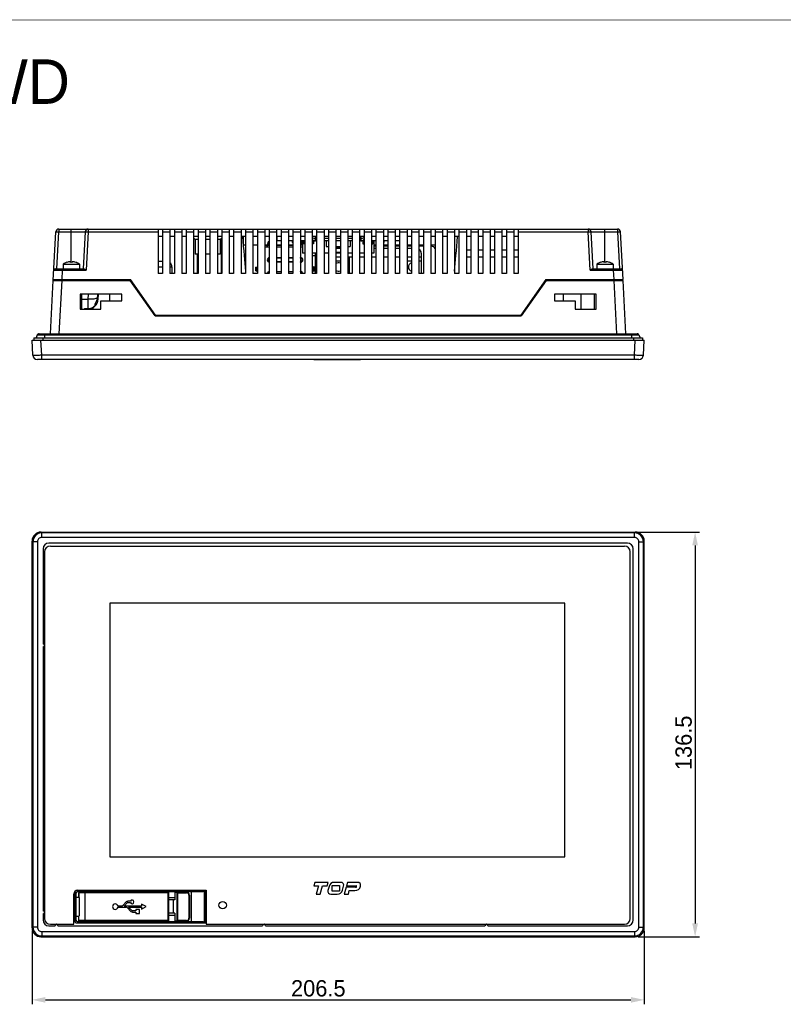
# Model space of a CAD drawing. Header units: millimetres. Extents: x 0 to 841, y 0 to 595.
# Tile 3 of 12: x 161 to 419, y 263 to 595. Entities that reach past the tile are written whole.
import ezdxf

# ---------------------------------------------------------------- set-up
doc = ezdxf.new("R2010")
doc.units = ezdxf.units.MM
doc.header["$LTSCALE"] = 65.395
doc.header["$PDMODE"] = 3
doc.header["$PDSIZE"] = 0.01
doc.layers.get('0').update_dxf_attribs({"linetype": 'CONTINUOUS'})
doc.layers.get('Defpoints').update_dxf_attribs({"linetype": 'CONTINUOUS'})
for name, color, linetype in [('BATTERY_COVER-RE-SHAPE', 7, 'CONTINUOUS'), ('COVER_USB-SHAPE', 7, 'CONTINUOUS'), ('D_SUB_09P-SHAPE', 7, 'CONTINUOUS'), ('FRONT_CASE_RE07-SHAPE', 7, 'CONTINUOUS'), ('GASKET-N07W_V2-SHAPE', 7, 'CONTINUOUS'), ('GUIDE_SERIAL_PORT-RE-SHAPE', 7, 'CONTINUOUS'), ('ISO7045-M3X8-4_8-SHAPE', 7, 'CONTINUOUS'), ('LCD_BRACKET_RE07-INNOLUX-SHAPE', 7, 'CONTINUOUS'), ('PCB_BATTERY-SHAPE', 7, 'CONTINUOUS'), ('REAR_CASE_RE07-SHAPE', 7, 'CONTINUOUS'), ('SHEET-FRONT_RE07-SHAPE', 7, 'CONTINUOUS'), ('TOPRE0700WD-DIM', 7, 'CONTINUOUS'), ('XRJM-S-01-8-8-X-SHAPE', 7, 'CONTINUOUS')]:
    doc.layers.add(name, color=color, linetype=linetype)
doc.styles.get("Standard").update_dxf_attribs({"font": 'gothic.ttf'})
doc.dimstyles.new('DIMSTYLE_1', dxfattribs={"dimtxt": 5.5, "dimasz": 4.5, "dimexe": 1.5, "dimexo": 1, "dimgap": 0.875, "dimtad": 1, "dimdec": 1, "dimdsep": 46, "dimtxsty": 'STANDARD', "dimblk": '_FILLED', "dimcen": 0.09, "dimadec": 0, "dimazin": 0, "dimtp": 0.5, "dimtm": 0.5, "dimtfac": 1, "dimtdec": 1, "dimtofl": 0, "dimtmove": 0, "dimatfit": 3, "dimldrblk": '_FILLED', "dimfxl": 1, "dimtolj": 1, "dimarcsym": 0})

# ---------------------------------------------------------------- blocks, each defined once
blk = doc.blocks.new('_FILLED')
at = {"color": 0, "linetype": 'ByBlock'}
blk.add_solid([(0, 0), (-1, 0.214), (-1, -0.214)], dxfattribs=at)
blk = doc.blocks.new('*D241')
at = {"layer": 'Defpoints', "color": 0, "linetype": 'Continuous'}
for p in [(165.45, 288.3), (371.91, 288.3), (371.91, 264)]:
    blk.add_point(p, dxfattribs=at)
at = {"layer": 'TOPRE0700WD-DIM', "color": 0, "linetype": 'Continuous', "lineweight": -2}
for p, q in [((165.45, 287.3), (165.45, 262.5)), ((371.91, 287.3), (371.91, 262.5)), ((169.95, 264), (367.41, 264))]:
    blk.add_line(p, q, dxfattribs=at)
at = {"layer": 'TOPRE0700WD-DIM', "color": 0, "linetype": 'Continuous', "lineweight": -2, "xscale": 4.5, "yscale": 4.5, "zscale": 4.5, "rotation": 180}
blk.add_blockref('_FILLED', (165.45, 264), dxfattribs=at)
at = {"layer": 'TOPRE0700WD-DIM', "color": 0, "linetype": 'Continuous', "lineweight": -2, "xscale": 4.5, "yscale": 4.5, "zscale": 4.5}
blk.add_blockref('_FILLED', (371.91, 264), dxfattribs=at)
at = {"layer": 'TOPRE0700WD-DIM', "color": 0, "linetype": 'Continuous', "insert": (261.99, 270.65), "char_height": 5.5, "attachment_point": 2}
blk.add_mtext('\\A1;206.5', dxfattribs=at)
blk = doc.blocks.new('*D242')
at = {"layer": 'Defpoints', "color": 0, "linetype": 'Continuous'}
for p in [(368.91, 421.76), (368.91, 285.3), (389.08, 285.3)]:
    blk.add_point(p, dxfattribs=at)
at = {"layer": 'TOPRE0700WD-DIM', "color": 0, "linetype": 'Continuous', "lineweight": -2}
for p, q in [((369.91, 421.76), (390.58, 421.76)), ((389.08, 417.26), (389.08, 289.8)), ((369.91, 285.3), (390.58, 285.3))]:
    blk.add_line(p, q, dxfattribs=at)
at = {"layer": 'TOPRE0700WD-DIM', "color": 0, "linetype": 'Continuous', "lineweight": -2, "xscale": 4.5, "yscale": 4.5, "zscale": 4.5}
for p, rotation in [((389.08, 421.76), 90), ((389.08, 285.3), 270)]:
    blk.add_blockref('_FILLED', p, dxfattribs=dict(at, rotation=rotation))
at = {"layer": 'TOPRE0700WD-DIM', "color": 0, "linetype": 'Continuous', "insert": (382.43, 350.69), "char_height": 5.5, "attachment_point": 2, "rotation": 90}
blk.add_mtext('\\A1;136.5', dxfattribs=at)

msp = doc.modelspace()

# ---------------------------------------------------------------- linework, layer by layer
at = {"color": 7, "linetype": 'Continuous', "const_width": 0.2}
msp.add_lwpolyline([(841, 594.5), (0, 594.5)], dxfattribs=at)
at = {"layer": 'BATTERY_COVER-RE-SHAPE', "color": 7, "linetype": 'Continuous'}
for p, q in [((253.213, 519.986), (253.222, 519.486)), ((253.428, 519.486), (253.222, 519.486)), ((256.963, 519.986), (256.981, 518.986)), ((257.428, 518.986), (256.981, 518.986)), ((260.376, 518.986), (259.928, 518.986)), ((260.393, 519.986), (260.376, 518.986)), ((276.963, 519.986), (276.981, 518.986)), ((276.981, 518.986), (277.428, 518.986)), ((279.928, 518.986), (280.376, 518.986)), ((280.393, 519.986), (280.376, 518.986)), ((284.135, 519.486), (283.928, 519.486)), ((284.143, 519.986), (284.135, 519.486)), ((267.928, 517.986), (269.428, 517.986)), ((267.928, 517.686), (269.428, 517.686)), ((269.428, 517.386), (267.928, 517.386)), ((267.928, 516.237), (269.428, 516.237)), ((267.928, 515.986), (269.428, 515.986))]:
    msp.add_line(p, q, dxfattribs=at)
at = {"layer": 'COVER_USB-SHAPE', "linetype": 'Continuous'}
for p, q in [((181.228, 298.537), (181.228, 300.137)), ((211.328, 300.137), (181.228, 300.137)), ((211.528, 300.337), (181.429, 300.337)), ((183.378, 290.537), (183.378, 300.337)), ((211.528, 300.337), (211.328, 300.137)), ((211.328, 290.737), (211.328, 300.137)), ((211.528, 290.537), (211.528, 300.337)), ((213.645, 300.337), (217.528, 300.337)), ((213.645, 300.337), (213.645, 297.687)), ((214.39, 300.331), (214.584, 300.137)), ((214.39, 290.543), (214.39, 300.331)), ((214.584, 300.137), (217.528, 300.137)), ((214.584, 290.737), (214.584, 300.137)), ((217.528, 300.337), (217.528, 300.137)), ((218.528, 299.337), (218.328, 299.337)), ((218.328, 299.337), (218.328, 291.537)), ((218.528, 299.337), (218.528, 291.537)), ((181.229, 298.537), (181.432, 298.537)), ((181.432, 292.337), (181.432, 298.537)), ((195.567, 295.659), (194.426, 295.659)), ((197.161, 297.046), (196.113, 295.899)), ((196.494, 295.659), (197.467, 296.722)), ((202.316, 295.659), (196.494, 295.659)), ((198.585, 297.287), (197.707, 297.287)), ((197.74, 296.843), (198.585, 296.843)), ((203.944, 295.437), (202.316, 296.251)), ((202.316, 296.251), (202.316, 295.659)), ((213.645, 297.687), (211.528, 297.687)), ((213.006, 297.687), (213.006, 293.187)), ((181.228, 290.737), (181.228, 292.337)), ((181.432, 292.337), (181.229, 292.337)), ((194.426, 295.215), (197.07, 295.215)), ((197.591, 295), (198.801, 293.801)), ((199.092, 294.138), (198.005, 295.215)), ((198.005, 295.215), (202.316, 295.215)), ((199.322, 293.587), (200.458, 293.587)), ((200.458, 294.031), (199.352, 294.031)), ((201.716, 294.438), (200.458, 294.438)), ((200.458, 294.438), (200.458, 294.031)), ((200.458, 293.587), (200.458, 293.18)), ((200.458, 293.18), (201.716, 293.18)), ((201.716, 293.18), (201.716, 294.438)), ((202.316, 294.623), (203.944, 295.437)), ((202.316, 295.215), (202.316, 294.623)), ((213.645, 293.187), (211.528, 293.187)), ((213.645, 293.187), (213.645, 290.537)), ((211.328, 290.737), (181.228, 290.737)), ((211.528, 290.537), (181.428, 290.537)), ((211.528, 290.537), (211.328, 290.737)), ((217.528, 290.537), (213.645, 290.537)), ((214.39, 290.543), (214.584, 290.737)), ((217.528, 290.737), (214.584, 290.737)), ((217.528, 290.537), (217.528, 290.737)), ((218.528, 291.537), (218.328, 291.537))]:
    msp.add_line(p, q, dxfattribs=at)
for points in [[(211.394, 300.202), (211.361, 300.17), (211.328, 300.137)], [(211.528, 300.337), (211.522, 300.329), (211.506, 300.315), (211.483, 300.292), (211.456, 300.265)], [(214.39, 300.331), (214.409, 300.31), (214.438, 300.283), (214.471, 300.25)], [(214.471, 300.25), (214.508, 300.213), (214.546, 300.176), (214.584, 300.137)], [(211.394, 290.671), (211.361, 290.704), (211.328, 290.737)], [(211.528, 290.537), (211.521, 290.543), (211.506, 290.559), (211.484, 290.582), (211.456, 290.609)], [(214.39, 290.543), (214.411, 290.562), (214.438, 290.59), (214.471, 290.624)], [(214.471, 290.624), (214.508, 290.66), (214.545, 290.699), (214.584, 290.737)]]:
    msp.add_lwpolyline(points, dxfattribs=at)
for centre, radius, start, end in [((181.428, 300.137), 0.2, 90, 180), ((217.528, 299.337), 1, 0, 90), ((217.528, 299.337), 0.8, 0, 90), ((193.528, 295.437), 0.925, 13.88707, 346.11293), ((195.567, 296.399), 0.74, 270, 317.568), ((197.707, 296.547), 0.74, 90, 137.568), ((197.74, 296.473), 0.37, 90, 137.568), ((199.173, 297.065), 0.629, 200.66613, 159.33387), ((197.07, 294.475), 0.74, 45.258, 90), ((199.322, 294.327), 0.74, 225.258, 270), ((199.352, 294.401), 0.37, 225.258, 270), ((181.428, 290.737), 0.2, 180, 270), ((217.528, 291.537), 1, 270, 0), ((217.528, 291.537), 0.8, 270, 0)]:
    msp.add_arc(centre, radius, start, end, dxfattribs=at)
for centre, start_param, end_param in [((214.378, 300.137), -0.2473863, 0), ((214.378, 290.737), -3.1415927, -2.8942064)]:
    msp.add_ellipse(centre, major_axis=(0, 0.2), ratio=0.2525596, start_param=start_param, end_param=end_param, dxfattribs=at)
at = {"layer": 'D_SUB_09P-SHAPE', "color": 7, "linetype": 'Continuous'}
for p, q in [((281.428, 517.386), (280.678, 517.386)), ((285.428, 517.386), (283.928, 517.386)), ((289.428, 517.386), (287.928, 517.386)), ((293.428, 517.386), (291.928, 517.386)), ((296.703, 515.886), (296.703, 508.986)), ((267.928, 514.636), (269.428, 514.636)), ((269.428, 513.136), (267.928, 513.136)), ((271.928, 514.636), (273.428, 514.636)), ((272.553, 513.136), (271.928, 513.136)), ((272.553, 508.986), (272.553, 514.636)), ((275.928, 514.636), (277.428, 514.636)), ((279.928, 514.636), (281.428, 514.636)), ((283.928, 514.636), (285.428, 514.636)), ((287.928, 514.636), (289.428, 514.636)), ((291.928, 514.636), (293.428, 514.636)), ((293.428, 513.136), (291.928, 513.136)), ((295.928, 514.636), (296.703, 514.636)), ((296.703, 513.136), (295.928, 513.136))]:
    msp.add_line(p, q, dxfattribs=at)
for centre, radius, start, end in [((295.203, 515.886), 1.5, 0, 61.05571), ((268.808, 511.166), 1.422, 64.10876, 128.3168), ((293.798, 511.166), 1.422, 105.08136, 254.91857), ((268.808, 511.166), 1.422, 231.6834, 295.89027)]:
    msp.add_arc(centre, radius, start, end, dxfattribs=at)
at = {"layer": 'FRONT_CASE_RE07-SHAPE', "color": 7, "linetype": 'Continuous'}
for p, q in [((171.634, 488.686), (172.578, 506.686)), ((172.578, 506.686), (198.522, 506.686)), ((172.878, 506.686), (172.894, 506.986)), ((174.63, 488.686), (175.574, 506.686)), ((175.574, 506.686), (175.59, 506.986)), ((206.925, 494.686), (198.522, 506.686)), ((338.835, 506.686), (330.432, 494.686)), ((338.835, 506.686), (364.779, 506.686)), ((361.782, 506.686), (361.767, 506.986)), ((362.727, 488.686), (361.783, 506.686)), ((364.479, 506.686), (364.463, 506.986)), ((365.722, 488.686), (364.779, 506.686)), ((181.678, 501.986), (181.678, 496.986)), ((195.678, 501.986), (181.678, 501.986)), ((182.228, 496.986), (182.228, 501.986)), ((195.678, 499.786), (195.678, 501.986)), ((355.678, 501.986), (341.678, 501.986)), ((341.678, 501.986), (341.678, 499.786)), ((355.128, 496.986), (355.128, 501.986)), ((355.678, 496.986), (355.678, 501.986)), ((188.678, 496.986), (188.678, 499.786)), ((188.678, 499.786), (195.678, 499.786)), ((341.678, 499.786), (348.678, 499.786)), ((348.678, 499.786), (348.678, 496.986)), ((181.678, 496.986), (188.678, 496.986)), ((348.678, 496.986), (355.678, 496.986)), ((206.925, 494.686), (330.432, 494.686)), ((165.717, 481.407), (165.451, 486.486)), ((165.451, 486.486), (371.906, 486.486)), ((168.713, 481.407), (168.447, 486.486)), ((368.643, 481.407), (368.91, 486.486)), ((371.639, 481.407), (371.906, 486.486)), ((370.141, 479.986), (167.215, 479.986)), ((168.713, 479.986), (168.713, 481.407)), ((368.643, 481.407), (168.713, 481.407)), ((368.644, 479.986), (368.644, 481.407))]:
    msp.add_line(p, q, dxfattribs=at)
at = {"layer": 'FRONT_CASE_RE07-SHAPE', "linetype": 'Continuous'}
for p, q in [((165.451, 288.3), (165.451, 418.763)), ((165.717, 418.497), (165.451, 418.763)), ((165.717, 418.497), (165.717, 288.567)), ((167.215, 418.497), (165.717, 418.497)), ((167.215, 418.497), (167.215, 288.567)), ((168.713, 421.493), (168.447, 421.759)), ((168.447, 421.759), (368.91, 421.759)), ((168.713, 419.995), (168.713, 421.493)), ((368.643, 421.493), (168.713, 421.493)), ((368.644, 419.995), (168.713, 419.995)), ((368.643, 421.493), (368.91, 421.759)), ((368.644, 419.995), (368.644, 421.493)), ((370.141, 418.497), (371.639, 418.497)), ((370.141, 288.567), (370.141, 418.497)), ((371.639, 418.497), (371.906, 418.763)), ((371.639, 288.567), (371.639, 418.497)), ((371.906, 288.3), (371.906, 418.763)), ((169.128, 416.082), (169.128, 384.032)), ((366.228, 418.082), (171.128, 418.082)), ((368.228, 290.982), (368.228, 416.082)), ((169.128, 383.032), (169.128, 294.032)), ((179.728, 299.937), (179.728, 290.937)), ((180.228, 299.937), (179.728, 299.937)), ((180.228, 299.937), (180.228, 290.937)), ((180.728, 300.437), (180.728, 300.937)), ((223.923, 300.937), (180.728, 300.937)), ((222.54, 300.437), (180.728, 300.437)), ((181.157, 300.437), (181.157, 298.687)), ((185.3, 300.437), (185.3, 300.337)), ((215.128, 300.337), (215.128, 300.437)), ((215.428, 300.337), (215.428, 300.437)), ((219.128, 300.437), (219.128, 290.437)), ((223.487, 300.637), (223.487, 290.237)), ((223.923, 300.937), (223.923, 289.937)), ((180.228, 298.687), (181.228, 298.687)), ((213.645, 298.437), (211.528, 298.437)), ((169.128, 293.032), (169.128, 290.982)), ((213.645, 292.437), (211.528, 292.437)), ((171.128, 288.982), (173.178, 288.982)), ((174.178, 288.982), (243.178, 288.982)), ((180.228, 290.937), (179.728, 290.937)), ((180.228, 292.187), (181.228, 292.187)), ((180.728, 290.437), (180.728, 289.937)), ((180.728, 290.437), (222.54, 290.437)), ((180.728, 289.937), (223.923, 289.937)), ((181.157, 290.437), (181.157, 292.187)), ((185.3, 290.537), (185.3, 290.437)), ((215.128, 290.437), (215.128, 290.537)), ((215.428, 290.437), (215.428, 290.537)), ((244.178, 288.982), (318.178, 288.982)), ((319.178, 288.982), (366.228, 288.982)), ((165.717, 288.567), (165.451, 288.3)), ((167.215, 288.567), (165.717, 288.567)), ((168.713, 287.069), (168.713, 285.571)), ((168.713, 287.069), (368.644, 287.069)), ((368.644, 287.069), (368.644, 285.571)), ((370.141, 288.567), (371.639, 288.567)), ((371.639, 288.567), (371.906, 288.3)), ((168.713, 285.571), (168.447, 285.305)), ((168.447, 285.305), (368.91, 285.305)), ((168.713, 285.571), (368.644, 285.571)), ((368.644, 285.571), (368.91, 285.305))]:
    msp.add_line(p, q, dxfattribs=at)
at = {"layer": 'FRONT_CASE_RE07-SHAPE', "color": 7, "linetype": 'Continuous'}
for centre, start, end in [((167.215, 481.486), 183, 270), ((370.141, 481.486), 270, 357)]:
    msp.add_arc(centre, 1.5, start, end, dxfattribs=at)
at = {"layer": 'FRONT_CASE_RE07-SHAPE', "linetype": 'Continuous'}
for centre, radius, start, end in [((168.717, 418.493), 3, 90.07869, 179.9241), ((168.713, 418.498), 1.497, 89.97166, 180.02833), ((368.639, 418.493), 3, 0.07869, 89.9241), ((368.644, 418.498), 1.497, 359.97164, 90.02833), ((171.128, 416.082), 2, 90, 180), ((366.228, 416.082), 2, 0, 90), ((169.128, 383.532), 0.5, 270, 90), ((180.728, 299.937), 1, 90, 180), ((180.728, 299.937), 0.5, 90, 180), ((169.128, 293.532), 0.5, 270, 90), ((171.128, 290.982), 2, 180, 270), ((173.678, 288.982), 0.5, 0, 180), ((180.728, 290.937), 1, 180, 270), ((180.728, 290.937), 0.5, 180, 270), ((243.678, 288.982), 0.5, 0, 180), ((318.678, 288.982), 0.5, 0, 180), ((366.228, 290.982), 2, 270, 0), ((168.717, 288.571), 3, 180.07869, 269.9241), ((168.713, 288.566), 1.497, 179.97163, 270.02833), ((368.639, 288.571), 3, 270.07869, 359.9241), ((368.644, 288.566), 1.497, 269.97164, 0.02833)]:
    msp.add_arc(centre, radius, start, end, dxfattribs=at)
for centre, major_axis, start_param, end_param in [((168.455, 418.755), (2.127, -2.127), 2.357564, 3.9256213), ((368.901, 418.755), (2.127, 2.127), -0.7840286, 0.7840286), ((168.455, 288.309), (2.127, 2.127), -3.9256213, -2.357564), ((368.901, 288.309), (2.127, -2.127), -0.7840286, 0.7840286)]:
    msp.add_ellipse(centre, major_axis=major_axis, ratio=0.9972647, start_param=start_param, end_param=end_param, dxfattribs=at)
at = {"layer": 'FRONT_CASE_RE07-SHAPE', "color": 7, "linetype": 'Continuous'}
for points, knots in [([(168.713, 481.407), (168.519, 481.402), (168.137, 481.393), (167.582, 481.383), (167.071, 481.376), (166.681, 481.374), (166.406, 481.375), (166.231, 481.376), (166.081, 481.379), (165.955, 481.382), (165.856, 481.387), (165.791, 481.391), (165.753, 481.396), (165.734, 481.399), (165.723, 481.402), (165.717, 481.405), (165.717, 481.407)], [0, 0, 0, 0, 0.1948181, 0.3821119, 0.5547313, 0.7060459, 0.7718688, 0.8302677, 0.8806904, 0.9226544, 0.9557679, 0.9797331, 0.9882226, 0.9943731, 0.998222, 1, 1, 1, 1]), ([(371.639, 481.407), (371.639, 481.405), (371.633, 481.402), (371.623, 481.399), (371.604, 481.396), (371.566, 481.391), (371.5, 481.387), (371.402, 481.382), (371.276, 481.379), (371.125, 481.376), (370.951, 481.375), (370.675, 481.374), (370.286, 481.376), (369.775, 481.383), (369.22, 481.393), (368.838, 481.402), (368.643, 481.407)], [0, 0, 0, 0, 0.0017783, 0.0056295, 0.0117827, 0.0202747, 0.0442434, 0.0773594, 0.1193258, 0.1697502, 0.2281501, 0.2939734, 0.4452868, 0.6179025, 0.8051901, 1, 1, 1, 1])]:
    msp.add_open_spline(points, degree=3, knots=knots, dxfattribs=at)
at = {"layer": 'FRONT_CASE_RE07-SHAPE', "linetype": 'Continuous'}
for points, knots in [([(223.487, 300.637), (223.419, 300.593), (223.269, 300.527), (222.951, 300.452), (222.704, 300.437), (222.54, 300.437)], [0, 0, 0, 0, 0.2483863, 0.4970082, 1, 1, 1, 1]), ([(223.923, 300.937), (223.886, 300.911), (223.742, 300.809), (223.598, 300.708), (223.487, 300.637)], [0, 0, 0, 0, 0.2555024, 1, 1, 1, 1]), ([(222.54, 290.437), (222.704, 290.437), (222.951, 290.422), (223.269, 290.346), (223.419, 290.281), (223.487, 290.237)], [0, 0, 0, 0, 0.5029916, 0.7516134, 1, 1, 1, 1]), ([(223.487, 290.237), (223.523, 290.214), (223.67, 290.116), (223.814, 290.014), (223.923, 289.937)], [0, 0, 0, 0, 0.2416452, 1, 1, 1, 1])]:
    msp.add_open_spline(points, degree=3, knots=knots, dxfattribs=at)
at = {"layer": 'GASKET-N07W_V2-SHAPE', "color": 7, "linetype": 'Continuous'}
for p, q in [((167.209, 488.357), (166.819, 487.286)), ((167.209, 488.357), (370.148, 488.357)), ((167.678, 488.686), (369.678, 488.686)), ((169.678, 488.686), (169.678, 487.286)), ((367.678, 488.686), (367.678, 487.286)), ((370.148, 488.357), (370.538, 487.286)), ((166.068, 487.286), (166.068, 486.486)), ((166.068, 487.286), (371.289, 487.286)), ((169.068, 487.286), (169.068, 486.486)), ((368.289, 487.286), (368.289, 486.486)), ((371.289, 487.286), (371.289, 486.486))]:
    msp.add_line(p, q, dxfattribs=at)
for centre, start, end in [((167.678, 488.186), 37.5, 160), ((369.678, 488.186), 20, 142.5)]:
    msp.add_arc(centre, 0.5, start, end, dxfattribs=at)
at = {"layer": 'GUIDE_SERIAL_PORT-RE-SHAPE', "color": 7, "linetype": 'Continuous'}
for p, q in [((243.928, 518.529), (245.428, 518.529)), ((247.928, 518.529), (249.428, 518.529)), ((251.928, 518.529), (253.428, 518.529)), ((281.428, 518.197), (280.678, 518.197)), ((285.428, 518.197), (283.928, 518.197)), ((289.428, 518.197), (287.928, 518.197)), ((293.428, 518.197), (291.928, 518.197)), ((297.428, 518.197), (295.928, 518.197)), ((300.128, 518.197), (299.928, 518.197)), ((259.928, 515.087), (260.928, 515.087)), ((260.928, 515.886), (260.928, 515.087)), ((260.933, 515.087), (260.933, 508.986))]:
    msp.add_line(p, q, dxfattribs=at)
msp.add_arc((300.128, 516.697), 1.5, 29.91766, 90, dxfattribs=at)
at = {"layer": 'ISO7045-M3X8-4_8-SHAPE', "color": 7, "linetype": 'Continuous'}
for p, q in [((175.878, 512.137), (175.878, 510.586)), ((175.878, 512.137), (181.478, 512.137)), ((177.178, 512.755), (177.178, 512.764)), ((178.378, 512.755), (178.378, 512.976)), ((178.978, 512.976), (178.978, 512.755)), ((180.178, 512.764), (180.178, 512.755)), ((181.478, 512.137), (181.478, 510.586)), ((355.878, 512.137), (361.478, 512.137)), ((355.878, 512.137), (355.878, 510.586)), ((357.178, 512.755), (357.178, 512.764)), ((358.378, 512.755), (358.378, 512.976)), ((358.978, 512.976), (358.978, 512.755)), ((360.178, 512.764), (360.178, 512.755)), ((361.478, 512.137), (361.478, 510.586))]:
    msp.add_line(p, q, dxfattribs=at)
for centre, radius, start, end in [((178.678, 507.995), 5, 107.4576, 124.0558), ((178.678, 507.995), 4.991, 93.44603, 107.49013), ((178.678, 507.995), 4.77, 86.39388, 93.60612), ((178.678, 507.995), 4.991, 72.50987, 86.55397), ((178.678, 507.995), 5, 55.9442, 72.5424), ((358.678, 507.995), 5, 107.4576, 124.0558), ((358.678, 507.995), 4.991, 93.44603, 107.49013), ((358.678, 507.995), 4.77, 86.39388, 93.60612), ((358.678, 507.995), 4.991, 72.50987, 86.55397), ((358.678, 507.995), 5, 55.9442, 72.5424)]:
    msp.add_arc(centre, radius, start, end, dxfattribs=at)
at = {"layer": 'LCD_BRACKET_RE07-INNOLUX-SHAPE', "color": 7, "linetype": 'Continuous'}
for p, q in [((191.678, 499.786), (191.678, 501.986)), ((344.678, 499.786), (344.678, 501.986)), ((350.678, 496.986), (350.678, 501.986))]:
    msp.add_line(p, q, dxfattribs=at)
at = {"layer": 'PCB_BATTERY-SHAPE', "color": 7, "linetype": 'Continuous'}
for p, q in [((256.678, 519.986), (256.678, 515.886)), ((280.678, 519.986), (280.678, 515.886)), ((257.428, 515.886), (256.678, 515.886)), ((261.428, 515.886), (259.928, 515.886)), ((265.428, 515.886), (263.928, 515.886)), ((269.428, 515.886), (267.928, 515.886)), ((273.428, 515.886), (271.928, 515.886)), ((277.428, 515.886), (275.928, 515.886)), ((280.678, 515.886), (279.928, 515.886))]:
    msp.add_line(p, q, dxfattribs=at)
at = {"layer": 'REAR_CASE_RE07-SHAPE', "color": 7, "linetype": 'Continuous'}
for p, q in [((172.578, 506.686), (173.435, 523.038)), ((173.781, 510.586), (174.433, 523.038)), ((174.433, 523.986), (174.433, 523.038)), ((174.433, 523.986), (362.923, 523.986)), ((174.433, 523.038), (183.331, 523.038)), ((178.678, 512.764), (178.678, 523.986)), ((183.331, 523.038), (182.678, 510.586)), ((184.33, 523.038), (183.652, 510.112)), ((184.33, 523.986), (184.33, 523.038)), ((184.33, 523.038), (207.928, 523.038)), ((207.928, 523.986), (207.928, 508.986)), ((209.428, 521.486), (207.928, 521.486)), ((209.428, 523.986), (209.428, 508.986)), ((209.428, 523.038), (211.928, 523.038)), ((211.928, 523.986), (211.928, 508.986)), ((213.428, 521.486), (211.928, 521.486)), ((213.428, 523.986), (213.428, 508.986)), ((213.428, 523.038), (215.928, 523.038)), ((215.928, 523.986), (215.928, 508.986)), ((217.428, 521.486), (215.928, 521.486)), ((217.428, 523.986), (217.428, 508.986)), ((217.428, 523.038), (219.928, 523.038)), ((219.928, 523.986), (219.928, 508.986)), ((221.428, 521.486), (219.928, 521.486)), ((221.428, 523.986), (221.428, 508.986)), ((221.428, 523.038), (223.928, 523.038)), ((223.928, 523.986), (223.928, 508.986)), ((225.428, 521.486), (223.928, 521.486)), ((225.428, 523.986), (225.428, 508.986)), ((225.428, 523.038), (227.928, 523.038)), ((227.928, 523.986), (227.928, 508.986)), ((229.428, 521.486), (227.928, 521.486)), ((229.428, 523.986), (229.428, 508.986)), ((229.428, 523.038), (231.928, 523.038)), ((231.928, 523.986), (231.928, 508.986)), ((233.428, 521.486), (231.928, 521.486)), ((233.428, 523.986), (233.428, 508.986)), ((233.428, 523.038), (235.928, 523.038)), ((235.928, 523.986), (235.928, 508.986)), ((237.428, 521.486), (235.928, 521.486)), ((236.678, 521.486), (236.678, 518.686)), ((237.428, 523.986), (237.428, 508.986)), ((237.428, 523.038), (239.928, 523.038)), ((239.928, 523.986), (239.928, 508.986)), ((241.428, 521.486), (239.928, 521.486)), ((241.428, 523.986), (241.428, 508.986)), ((241.428, 523.038), (243.928, 523.038)), ((243.928, 523.986), (243.928, 508.986)), ((245.428, 521.486), (243.928, 521.486)), ((245.428, 523.986), (245.428, 508.986)), ((245.428, 523.038), (247.928, 523.038)), ((247.928, 523.986), (247.928, 508.986)), ((249.428, 521.486), (247.928, 521.486)), ((247.978, 521.486), (247.978, 519.986)), ((249.428, 523.986), (249.428, 508.986)), ((249.428, 523.038), (251.928, 523.038)), ((251.928, 523.986), (251.928, 508.986)), ((253.428, 521.486), (251.928, 521.486)), ((253.428, 523.986), (253.428, 508.986)), ((253.428, 523.038), (255.928, 523.038)), ((255.928, 523.986), (255.928, 508.986)), ((257.428, 521.486), (255.928, 521.486)), ((257.428, 523.986), (257.428, 508.986)), ((257.428, 523.038), (259.928, 523.038)), ((259.928, 523.986), (259.928, 508.986)), ((261.428, 521.486), (259.928, 521.486)), ((261.078, 519.986), (261.078, 521.486)), ((261.428, 523.986), (261.428, 508.986)), ((261.428, 523.038), (263.928, 523.038)), ((263.928, 523.986), (263.928, 508.986)), ((265.428, 521.486), (263.928, 521.486)), ((265.428, 523.986), (265.428, 508.986)), ((265.428, 523.038), (267.928, 523.038)), ((267.928, 523.986), (267.928, 508.986)), ((269.428, 521.486), (267.928, 521.486)), ((269.428, 523.986), (269.428, 508.986)), ((269.428, 523.038), (271.928, 523.038)), ((271.928, 523.986), (271.928, 508.986)), ((273.428, 521.486), (271.928, 521.486)), ((273.428, 523.986), (273.428, 508.986)), ((273.428, 523.038), (275.928, 523.038)), ((275.928, 523.986), (275.928, 508.986)), ((277.428, 521.486), (275.928, 521.486)), ((276.278, 521.486), (276.278, 519.986)), ((277.428, 523.986), (277.428, 508.986)), ((277.428, 523.038), (279.928, 523.038)), ((279.928, 523.986), (279.928, 508.986)), ((281.428, 521.486), (279.928, 521.486)), ((281.428, 523.986), (281.428, 508.986)), ((281.428, 523.038), (283.928, 523.038)), ((283.928, 523.986), (283.928, 508.986)), ((285.428, 521.486), (283.928, 521.486)), ((285.428, 523.986), (285.428, 508.986)), ((285.428, 523.038), (287.928, 523.038)), ((287.928, 523.986), (287.928, 508.986)), ((289.428, 521.486), (287.928, 521.486)), ((289.378, 521.486), (289.378, 519.986)), ((289.428, 523.986), (289.428, 508.986)), ((289.428, 523.038), (291.928, 523.038)), ((291.928, 523.986), (291.928, 508.986)), ((293.428, 521.486), (291.928, 521.486)), ((293.428, 523.986), (293.428, 508.986)), ((293.428, 523.038), (295.928, 523.038)), ((295.928, 523.986), (295.928, 508.986)), ((297.428, 521.486), (295.928, 521.486)), ((297.428, 523.986), (297.428, 508.986)), ((297.428, 523.038), (299.928, 523.038)), ((299.928, 523.986), (299.928, 508.986)), ((301.428, 521.486), (299.928, 521.486)), ((301.428, 523.986), (301.428, 508.986)), ((301.428, 523.038), (303.928, 523.038)), ((303.928, 523.986), (303.928, 508.986)), ((305.428, 521.486), (303.928, 521.486)), ((305.428, 523.986), (305.428, 508.986)), ((305.428, 523.038), (307.928, 523.038)), ((307.928, 523.986), (307.928, 508.986)), ((309.428, 521.486), (307.928, 521.486)), ((309.428, 523.986), (309.428, 508.986)), ((309.428, 523.038), (311.928, 523.038)), ((311.928, 523.986), (311.928, 508.986)), ((313.428, 521.486), (311.928, 521.486)), ((313.428, 523.986), (313.428, 508.986)), ((313.428, 523.038), (315.928, 523.038)), ((315.928, 523.986), (315.928, 508.986)), ((317.428, 521.486), (315.928, 521.486)), ((317.428, 523.986), (317.428, 508.986)), ((317.428, 523.038), (319.928, 523.038)), ((319.928, 523.986), (319.928, 508.986)), ((321.428, 521.486), (319.928, 521.486)), ((321.428, 523.986), (321.428, 508.986)), ((321.428, 523.038), (323.928, 523.038)), ((323.928, 523.986), (323.928, 508.986)), ((325.428, 521.486), (323.928, 521.486)), ((325.428, 523.986), (325.428, 508.986)), ((325.428, 523.038), (327.928, 523.038)), ((327.928, 523.986), (327.928, 508.986)), ((329.428, 521.486), (327.928, 521.486)), ((329.428, 523.986), (329.428, 508.986)), ((329.428, 523.038), (353.027, 523.038)), ((353.027, 523.986), (353.027, 523.038)), ((353.705, 510.112), (353.027, 523.038)), ((354.026, 523.038), (362.923, 523.038)), ((354.678, 510.586), (354.026, 523.038)), ((358.678, 512.764), (358.678, 523.986)), ((362.923, 523.986), (362.923, 523.038)), ((362.923, 523.038), (363.576, 510.586)), ((364.763, 506.986), (363.922, 523.038)), ((219.928, 520.985), (220.428, 520.485)), ((220.428, 520.485), (220.428, 515.486)), ((221.428, 520.485), (220.428, 520.485)), ((225.428, 520.485), (223.928, 520.485)), ((228.928, 520.485), (227.928, 520.485)), ((229.428, 520.985), (228.928, 520.485)), ((228.928, 520.485), (228.928, 515.486)), ((229.178, 520.735), (229.178, 508.986)), ((236.678, 518.686), (237.428, 518.686)), ((239.928, 518.686), (241.428, 518.686)), ((243.928, 518.686), (245.428, 518.686)), ((247.928, 518.686), (249.428, 518.686)), ((249.428, 519.986), (247.978, 519.986)), ((253.428, 519.986), (251.928, 519.986)), ((251.928, 518.686), (253.428, 518.686)), ((257.428, 519.986), (255.928, 519.986)), ((255.928, 518.686), (256.678, 518.686)), ((261.428, 519.986), (259.928, 519.986)), ((261.428, 520.804), (261.078, 520.804)), ((265.428, 520.804), (263.928, 520.804)), ((265.428, 519.986), (263.928, 519.986)), ((264.678, 519.986), (264.678, 518.086)), ((264.678, 518.086), (265.428, 518.086)), ((269.428, 520.804), (267.928, 520.804)), ((269.428, 519.986), (267.928, 519.986)), ((267.928, 518.086), (269.428, 518.086)), ((273.428, 520.804), (271.928, 520.804)), ((273.428, 519.986), (271.928, 519.986)), ((271.928, 518.086), (272.678, 518.086)), ((272.678, 519.986), (272.678, 518.086)), ((276.278, 520.804), (275.928, 520.804)), ((277.428, 519.986), (275.928, 519.986)), ((281.428, 519.986), (279.928, 519.986)), ((280.678, 518.686), (281.428, 518.686)), ((285.428, 519.986), (283.928, 519.986)), ((283.928, 518.686), (285.428, 518.686)), ((289.378, 519.986), (287.928, 519.986)), ((287.928, 518.686), (289.428, 518.686)), ((291.928, 518.686), (293.428, 518.686)), ((295.928, 518.686), (297.428, 518.686)), ((299.928, 518.686), (301.428, 518.686)), ((221.428, 515.486), (220.428, 515.486)), ((221.178, 515.486), (221.178, 508.986)), ((225.428, 515.486), (223.928, 515.486)), ((228.928, 515.486), (227.928, 515.486)), ((313.428, 516.855), (311.928, 516.855)), ((317.428, 516.855), (315.928, 516.855)), ((321.428, 516.855), (319.928, 516.855)), ((325.428, 516.855), (323.928, 516.855)), ((329.428, 516.855), (327.928, 516.855)), ((209.428, 513.085), (207.928, 513.085)), ((313.428, 514.486), (311.928, 514.486)), ((317.428, 514.486), (315.928, 514.486)), ((321.428, 514.486), (319.928, 514.486)), ((325.428, 514.486), (323.928, 514.486)), ((329.428, 514.486), (327.928, 514.486)), ((173.257, 510.586), (182.827, 510.586)), ((175.589, 506.986), (175.753, 510.112)), ((175.753, 510.586), (175.753, 510.112)), ((175.753, 510.112), (183.652, 510.112)), ((209.428, 511.086), (207.928, 511.086)), ((209.428, 508.986), (207.928, 508.986)), ((212.671, 511.086), (211.928, 511.086)), ((213.428, 508.986), (211.928, 508.986)), ((217.428, 508.986), (215.928, 508.986)), ((221.428, 508.986), (219.928, 508.986)), ((225.428, 508.986), (223.928, 508.986)), ((229.428, 508.986), (227.928, 508.986)), ((233.428, 508.986), (231.928, 508.986)), ((237.428, 508.986), (235.928, 508.986)), ((241.428, 508.986), (239.928, 508.986)), ((245.428, 508.986), (243.928, 508.986)), ((249.428, 508.986), (247.928, 508.986)), ((253.428, 508.986), (251.928, 508.986)), ((257.428, 508.986), (255.928, 508.986)), ((261.428, 508.986), (259.928, 508.986)), ((265.428, 508.986), (263.928, 508.986)), ((269.428, 508.986), (267.928, 508.986)), ((273.428, 508.986), (271.928, 508.986)), ((277.428, 508.986), (275.928, 508.986)), ((281.428, 508.986), (279.928, 508.986)), ((285.428, 508.986), (283.928, 508.986)), ((289.428, 508.986), (287.928, 508.986)), ((293.428, 508.986), (291.928, 508.986)), ((297.428, 508.986), (295.928, 508.986)), ((301.428, 508.986), (299.928, 508.986)), ((305.428, 508.986), (303.928, 508.986)), ((309.428, 508.986), (307.928, 508.986)), ((313.428, 508.986), (311.928, 508.986)), ((317.428, 508.986), (315.928, 508.986)), ((321.428, 508.986), (319.928, 508.986)), ((325.428, 508.986), (323.928, 508.986)), ((329.428, 508.986), (327.928, 508.986)), ((353.705, 510.112), (361.604, 510.112)), ((354.53, 510.586), (364.1, 510.586)), ((361.604, 510.586), (361.604, 510.112)), ((361.767, 506.986), (361.604, 510.112)), ((172.593, 506.986), (198.678, 506.986)), ((207.081, 494.986), (198.678, 506.986)), ((338.678, 506.986), (330.276, 494.986)), ((338.678, 506.986), (364.763, 506.986)), ((184.356, 501.986), (184.268, 500.321)), ((187.725, 500.302), (187.813, 501.986)), ((182.228, 500.321), (184.268, 500.321)), ((184.268, 500.321), (184.231, 497.149)), ((186.678, 497.985), (186.678, 498.749)), ((183.178, 497.149), (183.178, 496.986)), ((183.178, 497.149), (184.231, 497.149)), ((207.081, 494.986), (330.276, 494.986))]:
    msp.add_line(p, q, dxfattribs=at)
for centre, radius, start, end in [((174.433, 522.986), 1, 90, 177), ((184.33, 522.986), 1, 90, 177), ((353.027, 522.986), 1, 3, 90), ((362.923, 522.986), 1, 3, 90), ((261.078, 521.386), 1.4, 214.64876, 270), ((276.278, 521.386), 1.4, 270, 325.35124), ((210.682, 511.094), 1.989, 359.75902, 51.18663), ((173.257, 510.086), 0.5, 90.00141, 177.00007), ((364.1, 510.086), 0.5, 3, 90), ((143.019, 507.599), 45.013, 351.21747, 352.83606), ((184.229, 500.486), 3.5, 270, 357)]:
    msp.add_arc(centre, radius, start, end, dxfattribs=at)
for centre, major_axis, ratio, start_param, end_param in [((231.314, 643.616), (-7.498, 143.159), 0.0174391, 2.5917966, 2.7768942), ((314.043, 643.616), (7.498, 143.159), 0.0174391, -2.7768942, -2.5917966), ((210.678, 514.266), (0, 38.162), 0.0524078, -1.7096137, -1.6542367)]:
    msp.add_ellipse(centre, major_axis=major_axis, ratio=ratio, start_param=start_param, end_param=end_param, dxfattribs=at)
for points, knots in [([(173.435, 523.038), (173.435, 523.04), (173.443, 523.045), (173.457, 523.048), (173.481, 523.051), (173.531, 523.056), (173.615, 523.059), (173.737, 523.06), (173.886, 523.058), (174.057, 523.054), (174.241, 523.047), (174.368, 523.041), (174.433, 523.038)], [0, 0, 0, 0, 0.0069991, 0.0221801, 0.0464084, 0.0796355, 0.1719831, 0.2959344, 0.4468381, 0.6189346, 0.8057282, 1, 1, 1, 1]), ([(183.331, 523.038), (183.331, 523.04), (183.339, 523.045), (183.353, 523.048), (183.378, 523.051), (183.427, 523.056), (183.511, 523.059), (183.633, 523.06), (183.783, 523.058), (183.953, 523.054), (184.138, 523.047), (184.265, 523.041), (184.33, 523.038)], [0, 0, 0, 0, 0.0069988, 0.0221794, 0.0464074, 0.0796344, 0.1719823, 0.2959338, 0.4468377, 0.6189344, 0.8057281, 1, 1, 1, 1]), ([(353.027, 523.038), (353.092, 523.041), (353.219, 523.047), (353.404, 523.054), (353.574, 523.058), (353.723, 523.06), (353.846, 523.059), (353.929, 523.056), (353.979, 523.051), (354.004, 523.048), (354.018, 523.045), (354.026, 523.04), (354.026, 523.038)], [0, 0, 0, 0, 0.1942719, 0.3810656, 0.5531623, 0.7040662, 0.8280177, 0.9203656, 0.9535926, 0.9778206, 0.9930012, 1, 1, 1, 1]), ([(362.923, 523.038), (362.988, 523.041), (363.115, 523.047), (363.3, 523.054), (363.47, 523.058), (363.62, 523.06), (363.742, 523.059), (363.826, 523.056), (363.875, 523.051), (363.9, 523.048), (363.914, 523.045), (363.922, 523.04), (363.922, 523.038)], [0, 0, 0, 0, 0.1942718, 0.3810654, 0.5531619, 0.7040656, 0.8280169, 0.9203645, 0.9535916, 0.9778199, 0.9930009, 1, 1, 1, 1]), ([(259.928, 521.266), (260.063, 521.116), (260.432, 520.879), (260.858, 520.804), (261.078, 520.804)], [0, 0, 0, 0, 0.4780358, 1, 1, 1, 1]), ([(276.278, 520.804), (276.499, 520.804), (276.924, 520.879), (277.293, 521.116), (277.429, 521.266)], [0, 0, 0, 0, 0.5219642, 1, 1, 1, 1]), ([(172.757, 510.112), (172.757, 510.113), (172.765, 510.113), (172.773, 510.115), (172.793, 510.115), (172.817, 510.116), (172.85, 510.117), (172.906, 510.119), (172.994, 510.12), (173.12, 510.121), (173.27, 510.122), (173.445, 510.122), (173.642, 510.123), (173.859, 510.122), (174.183, 510.122), (174.621, 510.12), (175.176, 510.116), (175.558, 510.113), (175.753, 510.112)], [0, 0, 0, 0, 0.0012953, 0.0049418, 0.0109679, 0.0193703, 0.030132, 0.0432245, 0.07628, 0.1182262, 0.1686647, 0.2271087, 0.2930021, 0.3657034, 0.4445179, 0.6173872, 0.8049415, 1, 1, 1, 1]), ([(182.827, 510.586), (182.854, 510.586), (182.914, 510.573), (183.043, 510.521), (183.215, 510.419), (183.43, 510.273), (183.577, 510.167), (183.652, 510.112)], [0, 0, 0, 0, 0.0854371, 0.1882374, 0.4329891, 0.7093496, 1, 1, 1, 1]), ([(353.705, 510.112), (353.78, 510.167), (353.927, 510.273), (354.141, 510.419), (354.314, 510.521), (354.443, 510.573), (354.503, 510.586), (354.53, 510.586)], [0, 0, 0, 0, 0.2906328, 0.5669881, 0.8117352, 0.9145498, 1, 1, 1, 1]), ([(361.604, 510.112), (361.798, 510.113), (362.181, 510.116), (362.735, 510.12), (363.174, 510.122), (363.498, 510.122), (363.715, 510.123), (363.912, 510.122), (364.087, 510.122), (364.237, 510.121), (364.362, 510.12), (364.45, 510.119), (364.507, 510.117), (364.54, 510.116), (364.564, 510.115), (364.584, 510.115), (364.592, 510.113), (364.599, 510.113), (364.6, 510.112)], [0, 0, 0, 0, 0.1950583, 0.3826125, 0.5554817, 0.6342963, 0.7069976, 0.7728911, 0.831335, 0.8817736, 0.9237198, 0.9567753, 0.9698677, 0.9806295, 0.9890322, 0.9950587, 0.9987052, 1, 1, 1, 1]), ([(184.231, 497.149), (184.684, 497.149), (185.599, 497.335), (186.364, 497.868), (186.678, 498.194)], [0, 0, 0, 0, 0.4999911, 1, 1, 1, 1]), ([(187.504, 500.726), (187.431, 500.683), (187.259, 500.605), (186.832, 500.472), (186.166, 500.359), (185.259, 500.296), (184.608, 500.304), (184.268, 500.321)], [0, 0, 0, 0, 0.0772829, 0.17167, 0.406943, 0.6904035, 1, 1, 1, 1]), ([(186.678, 498.749), (186.905, 499.029), (187.269, 499.665), (187.449, 500.37), (187.504, 500.726)], [0, 0, 0, 0, 0.4997292, 1, 1, 1, 1])]:
    msp.add_open_spline(points, degree=3, knots=knots, dxfattribs=at)
at = {"layer": 'SHEET-FRONT_RE07-SHAPE', "color": 7, "linetype": 'Continuous'}
for p, q in [((260.452, 479.986), (260.452, 479.886)), ((270.559, 479.886), (260.452, 479.886)), ((260.765, 479.986), (260.765, 479.886)), ((265.275, 479.986), (265.275, 479.886)), ((265.595, 479.986), (265.595, 479.886)), ((267.373, 479.986), (267.373, 479.886)), ((269.559, 479.986), (269.559, 479.886)), ((270.559, 479.986), (270.559, 479.886)), ((270.708, 479.986), (270.708, 479.886)), ((276.262, 479.886), (270.708, 479.886)), ((271.331, 479.986), (271.331, 479.886)), ((271.478, 479.986), (271.478, 479.886)), ((271.779, 479.986), (271.779, 479.886)), ((275.223, 479.986), (275.223, 479.886)), ((276.262, 479.986), (276.262, 479.886))]:
    msp.add_line(p, q, dxfattribs=at)
at = {"layer": 'SHEET-FRONT_RE07-SHAPE', "linetype": 'Continuous'}
for p, q in [((171.628, 417.082), (365.228, 417.082)), ((169.628, 415.082), (169.628, 291.482)), ((367.228, 291.482), (367.228, 415.082)), ((191.628, 397.782), (191.628, 312.282)), ((345.128, 397.782), (191.628, 397.782)), ((345.128, 312.282), (345.128, 397.782)), ((191.628, 312.282), (345.128, 312.282)), ((260.765, 303.642), (260.452, 302.472)), ((260.452, 302.472), (262.005, 302.472)), ((265.275, 303.642), (260.765, 303.642)), ((262.005, 302.472), (261.247, 299.642)), ((262.66, 299.642), (263.419, 302.472)), ((263.419, 302.472), (264.961, 302.472)), ((264.961, 302.472), (265.275, 303.642)), ((265.595, 302.278), (265.227, 300.9)), ((266.643, 302.612), (269.107, 302.612)), ((266.643, 300.671), (266.643, 302.612)), ((269.559, 303.642), (267.373, 303.642)), ((269.107, 302.612), (269.107, 300.671)), ((270.156, 301.006), (270.525, 302.383)), ((271.779, 303.639), (271.478, 302.512)), ((271.478, 302.512), (274.714, 302.512)), ((275.223, 303.639), (271.779, 303.639)), ((179.528, 289.482), (179.528, 299.782)), ((180.728, 300.982), (224.128, 300.982)), ((224.128, 300.982), (224.128, 289.482)), ((261.247, 299.642), (262.66, 299.642)), ((266.193, 299.642), (268.378, 299.642)), ((269.107, 300.671), (266.643, 300.671)), ((271.331, 301.965), (270.708, 299.642)), ((270.708, 299.642), (272.121, 299.642)), ((274.572, 301.965), (271.331, 301.965)), ((272.121, 299.642), (272.443, 300.843)), ((272.443, 300.843), (274.273, 300.843)), ((171.628, 289.482), (179.528, 289.482)), ((224.128, 289.482), (365.228, 289.482))]:
    msp.add_line(p, q, dxfattribs=at)
msp.add_circle((229.728, 295.932), 1.25, dxfattribs=at)
for centre, radius, start, end in [((171.628, 415.082), 2, 90, 180), ((365.228, 415.082), 2, 0, 90), ((267.373, 301.802), 1.84, 90, 165.00945), ((269.559, 302.642), 1, 345.0004, 90), ((274.273, 302.869), 2.026, 270, 344.26559), ((274.572, 302.31), 0.345, 270, 0), ((274.714, 302.31), 0.202, 0, 90), ((275.223, 302.601), 1.038, 344.26559, 90), ((180.728, 299.782), 1.2, 90, 180), ((266.193, 300.642), 1, 165.00945, 270), ((268.378, 301.482), 1.84, 270, 345.0004), ((171.628, 291.482), 2, 180, 270), ((365.228, 291.482), 2, 270, 0)]:
    msp.add_arc(centre, radius, start, end, dxfattribs=at)
at = {"layer": 'XRJM-S-01-8-8-X-SHAPE', "color": 7, "linetype": 'Continuous'}
for p, q in [((244.797, 518.529), (244.628, 517.966)), ((244.708, 517.966), (245.008, 518.966)), ((245.043, 519.666), (245.003, 519.215)), ((245.008, 518.966), (245.051, 519.459)), ((245.428, 518.966), (245.008, 518.966)), ((245.051, 519.459), (245.043, 519.666)), ((245.428, 519.666), (245.043, 519.666)), ((245.428, 519.459), (245.051, 519.459)), ((255.928, 519.666), (256.514, 519.666)), ((255.928, 519.459), (256.506, 519.459)), ((256.549, 518.966), (255.928, 518.966)), ((256.514, 519.666), (256.506, 519.459)), ((256.506, 519.459), (256.549, 518.966)), ((256.554, 519.215), (256.514, 519.666)), ((256.549, 518.966), (256.678, 518.535)), ((243.928, 517.966), (245.428, 517.966)), ((247.928, 517.966), (249.428, 517.966)), ((251.928, 517.966), (253.428, 517.966)), ((255.928, 517.966), (256.678, 517.966)), ((247.928, 514.366), (249.428, 514.366)), ((249.428, 514.216), (247.928, 514.216)), ((249.428, 512.916), (247.928, 512.916)), ((249.428, 512.766), (247.928, 512.766)), ((251.928, 514.366), (253.428, 514.366)), ((253.428, 514.216), (251.928, 514.216)), ((253.428, 512.916), (251.928, 512.916)), ((253.428, 512.766), (251.928, 512.766)), ((255.928, 514.366), (255.978, 514.366)), ((255.978, 514.216), (255.928, 514.216)), ((255.978, 512.916), (255.928, 512.916)), ((255.978, 512.766), (255.928, 512.766)), ((255.978, 514.216), (255.978, 514.366)), ((255.978, 512.766), (255.978, 512.916)), ((240.878, 511.075), (241.428, 511.25)), ((240.878, 509.856), (240.878, 511.075)), ((241.121, 511.07), (240.878, 511.075)), ((240.878, 509.856), (241.121, 509.861)), ((240.878, 509.856), (241.428, 509.681)), ((241.121, 511.07), (241.428, 511.168)), ((241.121, 511.07), (241.121, 509.861)), ((241.428, 509.763), (241.121, 509.861)), ((247.928, 509.666), (249.428, 509.666)), ((249.428, 509.516), (247.928, 509.516)), ((251.928, 509.666), (253.428, 509.666)), ((253.428, 509.516), (251.928, 509.516)), ((255.928, 509.666), (255.978, 509.666)), ((255.978, 509.516), (255.928, 509.516)), ((255.978, 509.516), (255.978, 509.666)), ((260.678, 511.075), (259.928, 511.313)), ((260.436, 511.07), (259.928, 511.231)), ((260.436, 509.861), (259.928, 509.7)), ((259.928, 509.618), (260.678, 509.856)), ((260.678, 511.075), (260.436, 511.07)), ((260.436, 509.861), (260.436, 511.07)), ((260.436, 509.861), (260.678, 509.856)), ((260.678, 511.075), (260.678, 509.856))]:
    msp.add_line(p, q, dxfattribs=at)
for centre, radius, start, end in [((245.578, 513.566), 0.8, 100.83965, 259.16302), ((245.578, 513.566), 0.65, 103.36424, 256.63442), ((255.978, 513.566), 0.8, 270, 90), ((255.978, 513.566), 0.65, 270, 90), ((245.578, 508.866), 0.8, 100.83965, 171.35729), ((245.578, 508.866), 0.65, 103.36424, 169.32405), ((255.978, 508.866), 0.8, 8.6477, 90), ((255.978, 508.866), 0.65, 10.67578, 90)]:
    msp.add_arc(centre, radius, start, end, dxfattribs=at)

# ---------------------------------------------------------------- texts
at = {"insert": (106.212, 573.605), "char_height": 15, "attachment_point": 5}
msp.add_mtext('\\A1;{\\fGulim|b0|i0|c129|p50;TOPRE0700WD }', dxfattribs=at)

# ---------------------------------------------------------------- dimensions: what is measured, and where the dimension line sits
at = {"layer": 'TOPRE0700WD-DIM', "linetype": 'Continuous'}
dim = msp.add_linear_dim(base=(389.082, 285.305), p1=(368.91, 421.759), p2=(368.91, 285.305), angle=270, dimstyle='DIMSTYLE_1', dxfattribs=at)
dim.commit()
dim.dimension.update_dxf_attribs({"geometry": '*D242', "text_midpoint": (389.082, 350.693), "dimtype": 160})
dim = msp.add_linear_dim(base=(371.906, 264.002), p1=(165.451, 288.3), p2=(371.906, 288.3), dimstyle='DIMSTYLE_1', dxfattribs=at)
dim.commit()
dim.dimension.update_dxf_attribs({"geometry": '*D241', "text_midpoint": (261.992, 264.002), "dimtype": 160})

doc.saveas('drawing.dxf')
